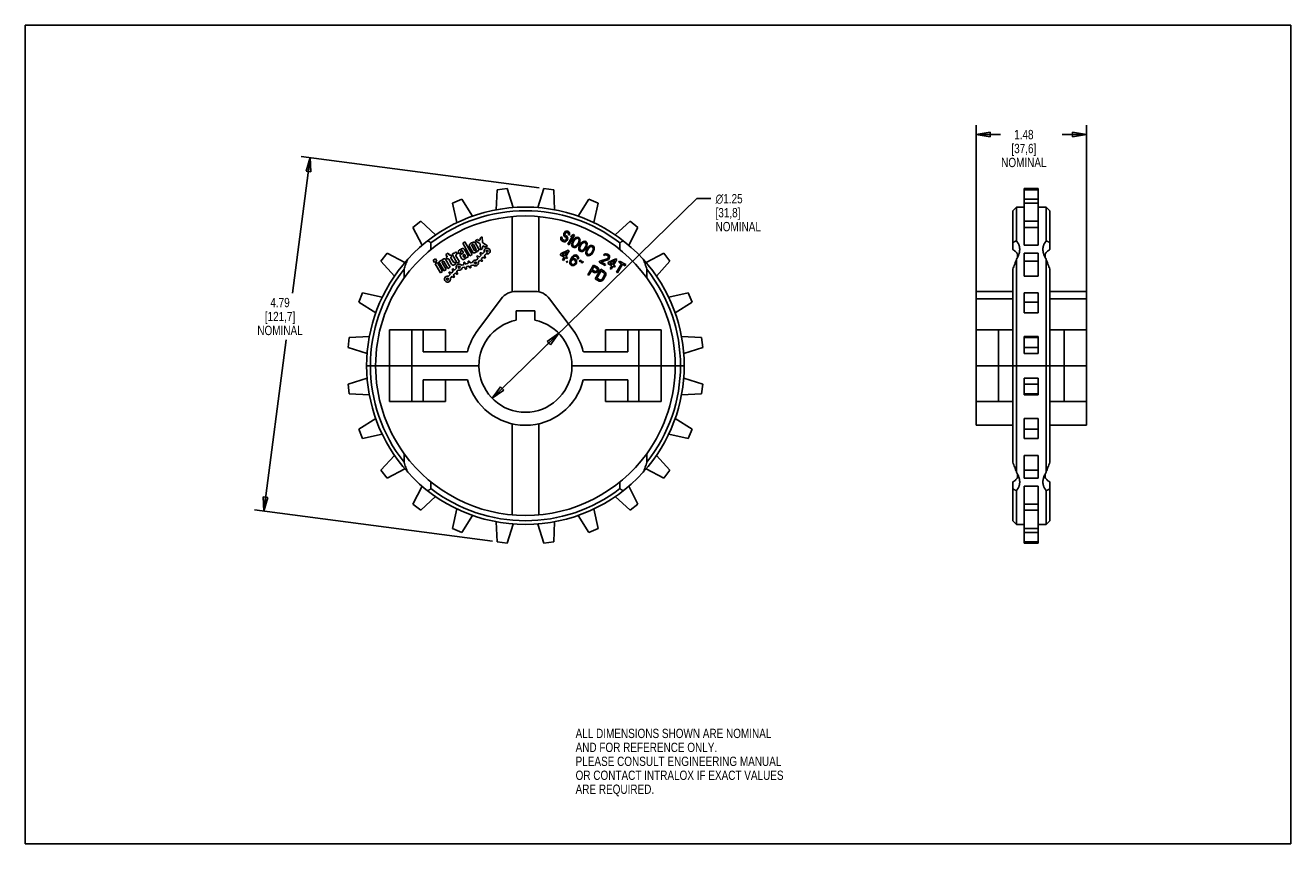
# Model space of a CAD drawing. Header units: inches. Extents: x 0 to 17, y 0 to 11.
import ezdxf

# ---------------------------------------------------------------- set-up
doc = ezdxf.new("R2010")
doc.units = ezdxf.units.IN
doc.header["$LTSCALE"] = 0.935
doc.header["$MEASUREMENT"] = 0
doc.layers.get('0').update_dxf_attribs({"linetype": 'CONTINUOUS'})
doc.layers.add('ALL_FEATURES', color=7, linetype='CONTINUOUS')
doc.styles.get("Standard").update_dxf_attribs({"font": 'txt', "width": 0.8})
doc.styles.add('TEXTSTYLE_1', font='gdt', dxfattribs={"width": 0.8})
doc.dimstyles.new('DIMSTYLE_1', dxfattribs={"dimtxt": 0.125, "dimasz": 0.1875, "dimexe": 0.18, "dimexo": 0.0625, "dimgap": 0.09, "dimtad": 0, "dimtih": 1, "dimtoh": 1, "dimzin": 4, "dimdsep": 46, "dimtxsty": 'STANDARD', "dimblk": 'CLOSED', "dimblk1": 'CLOSED', "dimblk2": 'CLOSED', "dimcen": 0.09, "dimadec": 0, "dimazin": 0, "dimtp": 0.01, "dimtm": 0.01, "dimtfac": 1, "dimtofl": 0, "dimtmove": 0, "dimatfit": 3, "dimldrblk": 'CLOSED', "dimfxl": 1, "dimtolj": 1, "dimtzin": 4, "dimarcsym": 0})
doc.dimstyles.new('DIMSTYLE_2', dxfattribs={"dimtxt": 0.125, "dimasz": 0.1875, "dimexe": 0.18, "dimexo": 0.0625, "dimgap": 0.09, "dimtad": 0, "dimtih": 1, "dimtoh": 1, "dimzin": 4, "dimdsep": 46, "dimtxsty": 'STANDARD', "dimblk": 'CLOSED', "dimblk1": 'CLOSED', "dimblk2": 'CLOSED', "dimcen": 0.09, "dimadec": 0, "dimazin": 0, "dimtp": 0.01, "dimtm": 0.01, "dimtfac": 1, "dimtofl": 0, "dimtmove": 0, "dimatfit": 3, "dimldrblk": 'CLOSED', "dimfxl": 1, "dimtolj": 1, "dimtzin": 4, "dimarcsym": 0})

# ---------------------------------------------------------------- blocks, each defined once
blk = doc.blocks.new('_CLOSED')
at = {"color": 0, "linetype": 'BYBLOCK'}
for p, q in [((0, 0), (-1, 0.167)), ((-1, 0.167), (-1, -0.167)), ((-1, -0.167), (0, 0)), ((-1, 0), (0, 0))]:
    blk.add_line(p, q, dxfattribs=at)
blk = doc.blocks.new('*D0')
at = {"color": 3, "linetype": 'CONTINUOUS'}
for p, q in [((3.828, 9.221), (3.588, 7.399)), ((6.903, 8.816), (3.704, 9.237)), ((3.203, 4.471), (3.506, 6.774)), ((6.278, 4.066), (3.079, 4.487))]:
    blk.add_line(p, q, dxfattribs=at)
at = {"color": 3, "linetype": 'CONTINUOUS', "xscale": 0.1875, "yscale": 0.1875, "zscale": 0.1875}
for p, rotation in [((3.828, 9.221), 82.5), ((3.203, 4.471), 262.5)]:
    blk.add_blockref('_CLOSED', p, dxfattribs=dict(at, rotation=rotation))
at = {"color": 3, "linetype": 'CONTINUOUS', "insert": (3.422, 7.336), "char_height": 0.125, "width": 0.7, "attachment_point": 2, "line_spacing_factor": 0.9}
blk.add_mtext('4.79\\P[121,7]\\PNOMINAL', dxfattribs=at)
blk = doc.blocks.new('*D1')
at = {"color": 3, "linetype": 'CONTINUOUS'}
for p, q in [((12.775, 7.387), (12.775, 9.656)), ((12.775, 9.531), (13.103, 9.531)), ((14.255, 9.531), (13.928, 9.531)), ((14.255, 7.387), (14.255, 9.656))]:
    blk.add_line(p, q, dxfattribs=at)
at = {"color": 3, "linetype": 'CONTINUOUS', "xscale": 0.1875, "yscale": 0.1875, "zscale": 0.1875, "rotation": 180}
blk.add_blockref('_CLOSED', (12.775, 9.531), dxfattribs=at)
at = {"color": 3, "linetype": 'CONTINUOUS', "xscale": 0.1875, "yscale": 0.1875, "zscale": 0.1875}
blk.add_blockref('_CLOSED', (14.255, 9.531), dxfattribs=at)
at = {"color": 3, "linetype": 'CONTINUOUS', "insert": (13.415, 9.594), "char_height": 0.125, "width": 0.7, "attachment_point": 2, "line_spacing_factor": 0.9}
blk.add_mtext('1.48\\P[37,6]\\PNOMINAL', dxfattribs=at)
blk = doc.blocks.new('*D2')
at = {"color": 3, "linetype": 'CONTINUOUS'}
for p, q in [((6.719, 6.424), (9.023, 8.67)), ((9.023, 8.67), (9.21, 8.67)), ((7.167, 6.86), (6.719, 6.424)), ((6.272, 5.988), (6.719, 6.424))]:
    blk.add_line(p, q, dxfattribs=at)
at = {"color": 3, "linetype": 'CONTINUOUS', "xscale": 0.1875, "yscale": 0.1875, "zscale": 0.1875}
for p, rotation in [((7.167, 6.86), 44.2687362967), ((6.272, 5.988), 224.2687362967)]:
    blk.add_blockref('_CLOSED', p, dxfattribs=dict(at, rotation=rotation))
at = {"color": 3, "linetype": 'CONTINUOUS', "insert": (9.273, 8.732), "char_height": 0.125, "width": 0.7, "attachment_point": 1, "line_spacing_factor": 0.9, "style": 'TEXTSTYLE_1'}
blk.add_mtext('{\\Fgdt;n}\\Ftxt;1.25\\P[31,8]\\PNOMINAL', dxfattribs=at)

msp = doc.modelspace()

# ---------------------------------------------------------------- linework, layer by layer
at = {"color": 7, "linetype": 'CONTINUOUS'}
for p, q in [((0, 0), (0, 11)), ((0, 11), (17, 11)), ((17, 0), (17, 11)), ((6.34, 8.79), (6.328, 8.521)), ((6.473, 8.808), (6.34, 8.79)), ((6.554, 8.551), (6.473, 8.808)), ((6.965, 8.808), (6.884, 8.551)), ((7.099, 8.79), (6.965, 8.808)), ((7.11, 8.521), (7.099, 8.79)), ((13.421, 8.045), (13.421, 8.808)), ((13.609, 8.808), (13.421, 8.808)), ((13.609, 8.79), (13.421, 8.79)), ((13.609, 8.045), (13.609, 8.808)), ((5.865, 8.663), (5.74, 8.611)), ((5.74, 8.611), (5.798, 8.349)), ((6.009, 8.436), (5.865, 8.663)), ((7.573, 8.663), (7.429, 8.436)), ((7.698, 8.611), (7.573, 8.663)), ((7.64, 8.349), (7.698, 8.611)), ((13.265, 8.507), (13.315, 8.557)), ((13.41, 8.557), (13.315, 8.557)), ((13.609, 8.663), (13.421, 8.663)), ((13.609, 8.611), (13.421, 8.611)), ((13.715, 8.557), (13.621, 8.557)), ((13.765, 8.507), (13.715, 8.557)), ((5.315, 8.366), (5.207, 8.283)), ((5.513, 8.184), (5.315, 8.366)), ((8.124, 8.366), (7.925, 8.184)), ((8.231, 8.283), (8.124, 8.366)), ((13.609, 8.366), (13.421, 8.366)), ((5.207, 8.283), (5.332, 8.045)), ((8.107, 8.045), (8.231, 8.283)), ((13.609, 8.283), (13.421, 8.283)), ((5.907, 8.088), (5.876, 8.071)), ((5.876, 8.071), (5.974, 7.902)), ((6.004, 7.919), (5.907, 8.088)), ((5.966, 8.025), (6.007, 7.954)), ((6.036, 7.975), (5.998, 8.04)), ((6.002, 8.054), (6.007, 8.057)), ((6.02, 8.053), (6.058, 7.988)), ((6.074, 8.121), (6.044, 8.104)), ((6.044, 8.104), (6.107, 8.065)), ((6.09, 8.002), (6.049, 8.073)), ((6.094, 8.109), (6.074, 8.121)), ((6.139, 8.159), (6.109, 8.141)), ((6.109, 8.141), (6.109, 8.118)), ((6.111, 8.057), (6.114, 7.983)), ((6.114, 7.983), (6.144, 8)), ((6.141, 8.085), (6.139, 8.159)), ((6.144, 8), (6.143, 8.024)), ((6.209, 8.038), (6.146, 8.077)), ((6.158, 8.033), (6.179, 8.02)), ((6.179, 8.02), (6.209, 8.038)), ((13.609, 8.045), (13.421, 8.045)), ((4.86, 7.936), (4.778, 7.829)), ((4.778, 7.829), (4.96, 7.63)), ((5.099, 7.812), (4.86, 7.936)), ((5.51, 7.859), (5.479, 7.842)), ((5.479, 7.842), (5.497, 7.811)), ((5.497, 7.811), (5.527, 7.829)), ((5.527, 7.829), (5.51, 7.859)), ((5.585, 7.839), (5.555, 7.822)), ((5.555, 7.822), (5.625, 7.7)), ((5.615, 7.857), (5.601, 7.848)), ((5.605, 7.825), (5.61, 7.828)), ((5.623, 7.824), (5.677, 7.731)), ((5.682, 7.938), (5.651, 7.921)), ((5.651, 7.921), (5.665, 7.897)), ((5.708, 7.748), (5.651, 7.847)), ((5.662, 7.883), (5.655, 7.88)), ((5.655, 7.88), (5.668, 7.857)), ((5.668, 7.857), (5.675, 7.861)), ((5.695, 7.914), (5.682, 7.938)), ((5.688, 7.857), (5.727, 7.79)), ((5.716, 7.915), (5.709, 7.911)), ((5.729, 7.892), (5.716, 7.915)), ((5.752, 7.816), (5.719, 7.874)), ((5.722, 7.888), (5.729, 7.892)), ((5.757, 7.938), (5.733, 7.925)), ((5.733, 7.925), (5.803, 7.803)), ((5.786, 7.955), (5.773, 7.948)), ((5.804, 7.925), (5.786, 7.955)), ((5.833, 7.821), (5.786, 7.903)), ((5.789, 7.917), (5.804, 7.925)), ((5.803, 7.803), (5.833, 7.821)), ((5.818, 7.94), (5.825, 7.928)), ((5.825, 7.928), (5.855, 7.946)), ((5.845, 7.894), (5.86, 7.866)), ((5.855, 7.946), (5.85, 7.955)), ((5.879, 7.937), (5.852, 7.921)), ((5.854, 7.968), (5.859, 7.971)), ((5.872, 7.968), (5.882, 7.95)), ((5.888, 7.889), (5.881, 7.901)), ((5.885, 7.914), (5.89, 7.917)), ((5.896, 7.857), (5.917, 7.869)), ((5.956, 7.892), (5.901, 7.988)), ((5.906, 7.888), (5.901, 7.885)), ((5.903, 7.914), (5.91, 7.902)), ((5.933, 7.878), (5.956, 7.892)), ((5.97, 7.814), (5.967, 7.824)), ((5.974, 7.902), (6.004, 7.919)), ((6.055, 7.974), (6.049, 7.971)), ((6.078, 7.862), (6.063, 7.847)), ((6.071, 7.883), (6.078, 7.876)), ((6.092, 7.89), (6.085, 7.897)), ((6.088, 7.823), (6.103, 7.838)), ((6.12, 7.905), (6.106, 7.891)), ((6.113, 7.926), (6.12, 7.919)), ((6.117, 7.838), (6.124, 7.831)), ((6.134, 7.934), (6.127, 7.941)), ((6.131, 7.866), (6.145, 7.881)), ((6.138, 7.845), (6.131, 7.852)), ((6.162, 7.948), (6.148, 7.934)), ((6.159, 7.881), (6.166, 7.874)), ((6.173, 7.909), (6.187, 7.924)), ((6.18, 7.888), (6.173, 7.895)), ((8.578, 7.936), (8.34, 7.812)), ((8.479, 7.63), (8.661, 7.829)), ((8.661, 7.829), (8.578, 7.936)), ((13.315, 7.856), (13.315, 4.993)), ((13.421, 7.63), (13.421, 7.936)), ((13.609, 7.936), (13.421, 7.936)), ((13.609, 7.829), (13.421, 7.829)), ((13.609, 7.63), (13.609, 7.936)), ((13.715, 4.993), (13.715, 7.856)), ((5.537, 7.812), (5.507, 7.794)), ((5.507, 7.794), (5.577, 7.673)), ((5.607, 7.69), (5.537, 7.812)), ((5.577, 7.673), (5.607, 7.69)), ((5.655, 7.718), (5.601, 7.811)), ((5.625, 7.7), (5.655, 7.718)), ((5.677, 7.731), (5.708, 7.748)), ((5.695, 7.667), (5.703, 7.66)), ((5.717, 7.674), (5.709, 7.681)), ((5.745, 7.689), (5.731, 7.674)), ((5.738, 7.71), (5.745, 7.703)), ((5.759, 7.717), (5.752, 7.724)), ((5.756, 7.649), (5.77, 7.664)), ((5.763, 7.78), (5.786, 7.793)), ((5.773, 7.816), (5.766, 7.812)), ((5.786, 7.793), (5.773, 7.816)), ((5.787, 7.732), (5.773, 7.717)), ((5.784, 7.664), (5.791, 7.657)), ((5.798, 7.693), (5.812, 7.707)), ((5.805, 7.671), (5.798, 7.678)), ((5.885, 7.782), (5.865, 7.777)), ((5.874, 7.743), (5.894, 7.748)), ((5.89, 7.804), (5.892, 7.794)), ((5.906, 7.741), (5.908, 7.731)), ((5.911, 7.799), (5.909, 7.809)), ((5.943, 7.797), (5.924, 7.792)), ((5.928, 7.736), (5.925, 7.746)), ((5.932, 7.758), (5.952, 7.763)), ((5.948, 7.819), (5.951, 7.809)), ((5.964, 7.756), (5.967, 7.746)), ((6.002, 7.812), (5.982, 7.807)), ((5.986, 7.751), (5.984, 7.761)), ((5.991, 7.773), (6.011, 7.778)), ((13.265, 5.126), (13.265, 7.722)), ((13.765, 7.722), (13.765, 5.126)), ((5.703, 7.645), (5.688, 7.631)), ((5.713, 7.606), (5.728, 7.621)), ((5.742, 7.621), (5.749, 7.614)), ((5.763, 7.628), (5.756, 7.635)), ((13.609, 7.63), (13.421, 7.63)), ((4.532, 7.403), (4.48, 7.278)), ((4.795, 7.345), (4.532, 7.403)), ((8.906, 7.403), (8.644, 7.345)), ((8.958, 7.278), (8.906, 7.403)), ((13.421, 7.134), (13.421, 7.403)), ((13.609, 7.403), (13.421, 7.403)), ((13.609, 7.134), (13.609, 7.403)), ((4.48, 7.278), (4.707, 7.134)), ((6.594, 7.161), (6.594, 7.036)), ((6.844, 7.161), (6.594, 7.161)), ((6.844, 7.036), (6.844, 7.161)), ((8.731, 7.134), (8.958, 7.278)), ((13.609, 7.278), (13.421, 7.278)), ((13.609, 7.134), (13.421, 7.134)), ((4.894, 6.907), (4.894, 5.942)), ((5.194, 6.907), (5.194, 5.942)), ((8.244, 5.942), (8.244, 6.907)), ((8.544, 5.942), (8.544, 6.907)), ((9.085, 6.804), (8.816, 6.815)), ((9.103, 6.67), (9.085, 6.804)), ((12.775, 5.942), (12.775, 6.907)), ((13.075, 5.942), (13.075, 6.907)), ((13.421, 6.589), (13.421, 6.815)), ((13.609, 6.815), (13.421, 6.815)), ((13.609, 6.804), (13.421, 6.804)), ((13.609, 6.589), (13.609, 6.815)), ((13.955, 6.907), (13.955, 5.942)), ((14.255, 6.907), (14.255, 5.942)), ((8.846, 6.589), (9.103, 6.67)), ((13.609, 6.67), (13.421, 6.67)), ((13.609, 6.589), (13.421, 6.589)), ((4.586, 6.424), (6.094, 6.424)), ((7.344, 6.424), (8.852, 6.424)), ((12.775, 6.424), (14.255, 6.424)), ((4.592, 6.259), (4.336, 6.178)), ((4.336, 6.178), (4.353, 6.045)), ((9.103, 6.178), (8.846, 6.259)), ((9.085, 6.045), (9.103, 6.178)), ((13.609, 6.259), (13.421, 6.259)), ((13.421, 6.033), (13.421, 6.259)), ((13.609, 6.178), (13.421, 6.178)), ((13.609, 6.033), (13.609, 6.259)), ((4.353, 6.045), (4.622, 6.033)), ((8.816, 6.033), (9.085, 6.045)), ((13.609, 6.045), (13.421, 6.045)), ((13.609, 6.033), (13.421, 6.033)), ((4.707, 5.714), (4.48, 5.57)), ((8.958, 5.57), (8.731, 5.714)), ((13.609, 5.714), (13.421, 5.714)), ((13.421, 5.445), (13.421, 5.714)), ((13.609, 5.445), (13.609, 5.714)), ((4.48, 5.57), (4.532, 5.445)), ((4.532, 5.445), (4.795, 5.503)), ((8.644, 5.503), (8.906, 5.445)), ((8.906, 5.445), (8.958, 5.57)), ((13.609, 5.57), (13.421, 5.57)), ((13.609, 5.445), (13.421, 5.445)), ((4.96, 5.218), (4.778, 5.02)), ((8.661, 5.02), (8.479, 5.218)), ((13.609, 5.218), (13.421, 5.218)), ((13.421, 4.912), (13.421, 5.218)), ((13.609, 4.912), (13.609, 5.218)), ((4.778, 5.02), (4.86, 4.912)), ((4.86, 4.912), (5.099, 5.037)), ((8.34, 5.037), (8.578, 4.912)), ((8.578, 4.912), (8.661, 5.02)), ((13.609, 5.02), (13.421, 5.02)), ((5.332, 4.804), (5.207, 4.565)), ((8.231, 4.565), (8.107, 4.804)), ((13.609, 4.912), (13.421, 4.912)), ((13.609, 4.804), (13.421, 4.804)), ((13.421, 4.04), (13.421, 4.804)), ((13.609, 4.04), (13.609, 4.804)), ((5.315, 4.483), (5.513, 4.665)), ((7.925, 4.665), (8.124, 4.483)), ((5.207, 4.565), (5.315, 4.483)), ((5.798, 4.5), (5.74, 4.237)), ((7.698, 4.237), (7.64, 4.5)), ((8.124, 4.483), (8.231, 4.565)), ((13.609, 4.565), (13.421, 4.565)), ((13.609, 4.483), (13.421, 4.483)), ((5.865, 4.185), (6.009, 4.412)), ((6.328, 4.327), (6.34, 4.058)), ((6.473, 4.04), (6.554, 4.297)), ((6.884, 4.297), (6.965, 4.04)), ((7.099, 4.058), (7.11, 4.327)), ((7.429, 4.412), (7.573, 4.185)), ((13.265, 4.341), (13.315, 4.291)), ((13.41, 4.291), (13.315, 4.291)), ((13.715, 4.291), (13.621, 4.291)), ((13.765, 4.341), (13.715, 4.291)), ((5.74, 4.237), (5.865, 4.185)), ((7.573, 4.185), (7.698, 4.237)), ((13.609, 4.237), (13.421, 4.237)), ((13.609, 4.185), (13.421, 4.185)), ((6.34, 4.058), (6.473, 4.04)), ((6.965, 4.04), (7.099, 4.058)), ((13.609, 4.058), (13.421, 4.058)), ((13.609, 4.04), (13.421, 4.04)), ((0, 0), (17, 0))]:
    msp.add_line(p, q, dxfattribs=at)
for centre in [(6.204, 7.966), (5.829, 7.749), (6.047, 7.805), (5.672, 7.589)]:
    msp.add_circle(centre, 0.0131, dxfattribs=at)
for centre, radius, start, end in [((5.9, 7.893), 0.11, 104.8169, 135.1831), ((5.879, 7.975), 0.026, 30, 104.8169), ((5.989, 8.038), 0.026, 135.1831, 210), ((6.048, 7.979), 0.11, 104.8169, 135.1831), ((6.007, 8.045), 0.01, 120, 210), ((6.012, 8.048), 0.01, 30, 120), ((6.027, 8.06), 0.026, 30, 104.8169), ((6.068, 7.989), 0.026, 315.1831, 30), ((6.099, 8.117), 0.01, 238.1786, 1.8214), ((6.101, 8.056), 0.01, 1.8214, 58.1786), ((6.151, 8.085), 0.01, 181.8214, 238.1786), ((6.153, 8.024), 0.01, 58.1786, 181.8214), ((6.204, 7.966), 0.04, 258.8529, 192.1189), ((6.719, 6.424), 2.133, 137.852, 222.148), ((5.588, 7.849), 0.01, 251.7591, 333.5918), ((5.606, 7.84), 0.01, 120, 153.5918), ((5.61, 7.816), 0.01, 120, 210), ((5.615, 7.819), 0.01, 30, 120), ((5.628, 7.834), 0.026, 30, 120), ((5.657, 7.892), 0.01, 300, 30), ((5.68, 7.852), 0.01, 30, 120), ((5.704, 7.919), 0.01, 210, 300), ((5.727, 7.879), 0.01, 120, 210), ((5.76, 7.948), 0.01, 251.7591, 333.5918), ((5.778, 7.939), 0.01, 120, 153.5918), ((5.794, 7.908), 0.01, 120, 210), ((5.841, 7.953), 0.026, 135.1831, 210), ((5.862, 7.904), 0.02, 120, 210), ((5.859, 7.96), 0.01, 120, 210), ((5.864, 7.963), 0.01, 30, 120), ((5.883, 7.879), 0.026, 210, 300), ((5.874, 7.945), 0.01, 300, 30), ((5.89, 7.906), 0.01, 120, 210), ((5.896, 7.894), 0.01, 210, 300), ((5.895, 7.909), 0.01, 30, 120), ((5.901, 7.897), 0.01, 300, 30), ((5.912, 7.878), 0.01, 300, 333.5918), ((5.929, 7.869), 0.01, 71.7591, 153.5918), ((5.958, 7.821), 0.01, 14.5141, 194.5141), ((6.029, 7.967), 0.026, 210, 284.8169), ((6.047, 7.805), 0.04, 78.8529, 161.1471), ((6.044, 7.98), 0.01, 210, 300), ((6.008, 8.049), 0.11, 284.8169, 315.1831), ((6.056, 7.855), 0.01, 258.8529, 315.4859), ((6.05, 7.983), 0.01, 300, 30), ((6.078, 7.89), 0.01, 45.4859, 225.4859), ((6.071, 7.869), 0.01, 315.4859, 45.4859), ((6.096, 7.816), 0.01, 135.4859, 192.1189), ((6.099, 7.898), 0.01, 225.4859, 315.4859), ((6.11, 7.83), 0.01, 45.4859, 135.4859), ((6.12, 7.933), 0.01, 45.4859, 225.4859), ((6.113, 7.912), 0.01, 315.4859, 45.4859), ((6.131, 7.838), 0.01, 225.4859, 45.4859), ((6.138, 7.859), 0.01, 135.4859, 225.4859), ((6.141, 7.941), 0.01, 225.4859, 315.4859), ((6.152, 7.874), 0.01, 45.4859, 135.4859), ((6.155, 7.955), 0.01, 315.4859, 12.1189), ((6.173, 7.881), 0.01, 225.4859, 45.4859), ((6.18, 7.902), 0.01, 135.4859, 225.4859), ((6.195, 7.917), 0.01, 78.8529, 135.4859), ((6.719, 6.424), 2.133, 317.852, 42.148), ((6.719, 6.424), 2.083, 141.4737, 218.5263), ((5.702, 7.674), 0.01, 45.4859, 225.4859), ((5.696, 7.652), 0.01, 315.4859, 45.4859), ((5.724, 7.681), 0.01, 225.4859, 315.4859), ((5.75, 7.803), 0.026, 210, 300), ((5.745, 7.717), 0.01, 45.4859, 225.4859), ((5.738, 7.696), 0.01, 315.4859, 45.4859), ((5.761, 7.821), 0.01, 210, 300), ((5.766, 7.724), 0.01, 225.4859, 315.4859), ((5.777, 7.657), 0.01, 45.4859, 135.4859), ((5.78, 7.739), 0.01, 315.4859, 12.1189), ((5.829, 7.749), 0.04, 47.8811, 192.1189), ((5.798, 7.664), 0.01, 225.4859, 45.4859), ((5.805, 7.686), 0.01, 135.4859, 225.4859), ((5.819, 7.7), 0.01, 78.8529, 135.4859), ((5.829, 7.749), 0.04, 258.8529, 341.1471), ((5.863, 7.786), 0.01, 227.8811, 284.5141), ((5.876, 7.733), 0.01, 104.5141, 161.1471), ((5.882, 7.791), 0.01, 284.5141, 14.5141), ((5.899, 7.806), 0.01, 14.5141, 194.5141), ((5.896, 7.738), 0.01, 14.5141, 104.5141), ((5.918, 7.733), 0.01, 194.5141, 14.5141), ((5.921, 7.801), 0.01, 194.5141, 284.5141), ((5.935, 7.748), 0.01, 104.5141, 194.5141), ((5.941, 7.806), 0.01, 284.5141, 14.5141), ((5.955, 7.753), 0.01, 14.5141, 104.5141), ((5.977, 7.749), 0.01, 194.5141, 14.5141), ((5.98, 7.816), 0.01, 194.5141, 284.5141), ((5.993, 7.763), 0.01, 104.5141, 194.5141), ((5.999, 7.822), 0.01, 284.5141, 341.1471), ((6.013, 7.768), 0.01, 47.8811, 104.5141), ((6.047, 7.805), 0.04, 227.8811, 12.1189), ((6.719, 6.424), 2.083, 321.4737, 38.5263), ((6.719, 6.424), 2.013, 144.0494, 215.9506), ((5.672, 7.589), 0.04, 78.8529, 12.1189), ((5.681, 7.638), 0.01, 258.8529, 315.4859), ((5.72, 7.599), 0.01, 135.4859, 192.1189), ((5.735, 7.614), 0.01, 45.4859, 135.4859), ((5.756, 7.621), 0.01, 225.4859, 45.4859), ((5.763, 7.642), 0.01, 135.4859, 225.4859), ((6.719, 6.424), 2.013, 324.0494, 35.9506), ((6.719, 6.424), 0.625, 101.537, 78.463)]:
    msp.add_arc(centre, radius, start, end, dxfattribs=at)
at = {"layer": 'ALL_FEATURES', "color": 7, "linetype": 'CONTINUOUS'}
for p, q in [((13.265, 7.986), (13.265, 8.507)), ((13.315, 8.557), (13.315, 8.101)), ((13.421, 8.557), (13.41, 8.557)), ((13.621, 8.557), (13.609, 8.557)), ((13.715, 8.101), (13.715, 8.557)), ((13.765, 7.986), (13.765, 8.507)), ((6.541, 8.43), (6.541, 7.419)), ((6.897, 7.419), (6.897, 8.43)), ((7.237, 8.206), (7.233, 8.194)), ((7.233, 8.194), (7.235, 8.178)), ((7.235, 8.178), (7.241, 8.167)), ((7.243, 8.217), (7.237, 8.206)), ((7.241, 8.167), (7.248, 8.159)), ((7.252, 8.227), (7.243, 8.217)), ((7.249, 8.192), (7.252, 8.201)), ((7.252, 8.183), (7.249, 8.192)), ((7.267, 8.233), (7.252, 8.227)), ((7.252, 8.201), (7.255, 8.207)), ((7.257, 8.176), (7.252, 8.183)), ((7.255, 8.207), (7.262, 8.214)), ((7.27, 8.168), (7.257, 8.176)), ((7.262, 8.214), (7.271, 8.216)), ((7.279, 8.234), (7.267, 8.233)), ((7.279, 8.159), (7.27, 8.168)), ((7.271, 8.216), (7.279, 8.215)), ((7.289, 8.231), (7.279, 8.234)), ((7.279, 8.215), (7.292, 8.207)), ((7.3, 8.225), (7.289, 8.231)), ((7.352, 8.165), (7.29, 8.058)), ((7.292, 8.207), (7.297, 8.201)), ((7.297, 8.201), (7.299, 8.193)), ((7.299, 8.193), (7.297, 8.186)), ((7.297, 8.186), (7.31, 8.178)), ((7.309, 8.216), (7.3, 8.225)), ((7.303, 8.05), (7.378, 8.18)), ((7.313, 8.203), (7.309, 8.216)), ((7.31, 8.178), (7.313, 8.188)), ((7.313, 8.188), (7.313, 8.203)), ((7.341, 8.176), (7.328, 8.154)), ((7.328, 8.154), (7.352, 8.165)), ((7.365, 8.188), (7.341, 8.176)), ((7.378, 8.18), (7.365, 8.188)), ((5.449, 7.986), (5.449, 8.075)), ((7.196, 8.145), (7.194, 8.127)), ((7.194, 8.127), (7.201, 8.113)), ((7.2, 8.157), (7.196, 8.145)), ((7.213, 8.15), (7.2, 8.157)), ((7.201, 8.113), (7.21, 8.104)), ((7.21, 8.104), (7.227, 8.094)), ((7.211, 8.14), (7.213, 8.15)), ((7.212, 8.128), (7.211, 8.14)), ((7.219, 8.12), (7.212, 8.128)), ((7.237, 8.11), (7.219, 8.12)), ((7.227, 8.094), (7.239, 8.09)), ((7.247, 8.108), (7.237, 8.11)), ((7.239, 8.09), (7.251, 8.091)), ((7.257, 8.11), (7.247, 8.108)), ((7.248, 8.159), (7.261, 8.152)), ((7.251, 8.091), (7.266, 8.097)), ((7.266, 8.116), (7.257, 8.11)), ((7.261, 8.152), (7.268, 8.144)), ((7.27, 8.124), (7.266, 8.116)), ((7.266, 8.097), (7.277, 8.106)), ((7.268, 8.144), (7.271, 8.135)), ((7.271, 8.135), (7.27, 8.124)), ((7.277, 8.106), (7.285, 8.119)), ((7.285, 8.149), (7.279, 8.159)), ((7.287, 8.133), (7.285, 8.149)), ((7.285, 8.119), (7.287, 8.133)), ((7.29, 8.058), (7.303, 8.05)), ((7.342, 8.068), (7.34, 8.054)), ((7.34, 8.054), (7.342, 8.042)), ((7.345, 8.078), (7.342, 8.068)), ((7.342, 8.042), (7.348, 8.028)), ((7.35, 8.093), (7.345, 8.078)), ((7.348, 8.028), (7.359, 8.018)), ((7.365, 8.118), (7.35, 8.093)), ((7.355, 8.071), (7.363, 8.089)), ((7.355, 8.05), (7.355, 8.071)), ((7.358, 8.04), (7.355, 8.05)), ((7.367, 8.031), (7.358, 8.04)), ((7.359, 8.018), (7.374, 8.013)), ((7.363, 8.089), (7.374, 8.108)), ((7.375, 8.13), (7.365, 8.118)), ((7.38, 8.028), (7.367, 8.031)), ((7.374, 8.108), (7.386, 8.124)), ((7.374, 8.013), (7.389, 8.015)), ((7.382, 8.137), (7.375, 8.13)), ((7.389, 8.03), (7.38, 8.028)), ((7.393, 8.146), (7.382, 8.137)), ((7.386, 8.124), (7.404, 8.135)), ((7.407, 8.041), (7.389, 8.03)), ((7.389, 8.015), (7.401, 8.019)), ((7.404, 8.15), (7.393, 8.146)), ((7.401, 8.019), (7.411, 8.028)), ((7.42, 8.152), (7.404, 8.15)), ((7.404, 8.135), (7.414, 8.137)), ((7.419, 8.057), (7.407, 8.041)), ((7.411, 8.028), (7.418, 8.035)), ((7.414, 8.137), (7.426, 8.134)), ((7.418, 8.035), (7.428, 8.048)), ((7.43, 8.076), (7.419, 8.057)), ((7.434, 8.148), (7.42, 8.152)), ((7.426, 8.134), (7.435, 8.125)), ((7.428, 8.048), (7.443, 8.073)), ((7.438, 8.094), (7.43, 8.076)), ((7.446, 8.137), (7.434, 8.148)), ((7.435, 8.125), (7.439, 8.115)), ((7.437, 8.013), (7.435, 7.999)), ((7.435, 7.999), (7.437, 7.987)), ((7.44, 8.023), (7.437, 8.013)), ((7.439, 8.115), (7.438, 8.094)), ((7.446, 8.038), (7.44, 8.023)), ((7.443, 8.073), (7.449, 8.088)), ((7.452, 8.123), (7.446, 8.137)), ((7.46, 8.063), (7.446, 8.038)), ((7.449, 8.088), (7.451, 8.097)), ((7.45, 7.995), (7.451, 8.016)), ((7.453, 7.985), (7.45, 7.995)), ((7.451, 8.097), (7.453, 8.111)), ((7.451, 8.016), (7.458, 8.034)), ((7.453, 8.111), (7.452, 8.123)), ((7.458, 8.034), (7.469, 8.053)), ((7.47, 8.075), (7.46, 8.063)), ((7.469, 8.053), (7.481, 8.069)), ((7.477, 8.082), (7.47, 8.075)), ((7.488, 8.091), (7.477, 8.082)), ((7.481, 8.069), (7.499, 8.08)), ((7.499, 8.095), (7.488, 8.091)), ((7.515, 8.097), (7.499, 8.095)), ((7.499, 8.08), (7.509, 8.082)), ((7.514, 8.002), (7.503, 7.986)), ((7.509, 8.082), (7.521, 8.079)), ((7.526, 8.021), (7.514, 8.002)), ((7.514, 7.98), (7.524, 7.993)), ((7.529, 8.093), (7.515, 8.097)), ((7.521, 8.079), (7.531, 8.07)), ((7.524, 7.993), (7.538, 8.018)), ((7.533, 8.039), (7.526, 8.021)), ((7.541, 8.082), (7.529, 8.093)), ((7.531, 8.07), (7.534, 8.06)), ((7.534, 8.06), (7.533, 8.039)), ((7.538, 8.018), (7.544, 8.033)), ((7.547, 8.068), (7.541, 8.082)), ((7.555, 8.008), (7.541, 7.983)), ((7.544, 8.033), (7.546, 8.042)), ((7.546, 8.042), (7.549, 8.056)), ((7.549, 8.056), (7.547, 8.068)), ((7.553, 7.979), (7.565, 7.998)), ((7.566, 8.02), (7.555, 8.008)), ((7.565, 7.998), (7.576, 8.014)), ((7.572, 8.027), (7.566, 8.02)), ((7.583, 8.036), (7.572, 8.027)), ((7.576, 8.014), (7.595, 8.025)), ((7.594, 8.04), (7.583, 8.036)), ((7.61, 8.042), (7.594, 8.04)), ((7.595, 8.025), (7.604, 8.027)), ((7.604, 8.027), (7.617, 8.024)), ((7.625, 8.038), (7.61, 8.042)), ((7.617, 8.024), (7.626, 8.015)), ((7.636, 8.027), (7.625, 8.038)), ((7.626, 8.015), (7.629, 8.005)), ((7.629, 8.005), (7.628, 7.984)), ((7.642, 8.013), (7.636, 8.027)), ((7.644, 8.001), (7.642, 8.013)), ((7.642, 7.987), (7.644, 8.001)), ((7.989, 7.986), (7.989, 8.075)), ((7.197, 7.931), (7.187, 7.915)), ((7.187, 7.915), (7.239, 7.885)), ((7.292, 7.976), (7.197, 7.931)), ((7.212, 7.922), (7.279, 7.954)), ((7.249, 7.901), (7.212, 7.922)), ((7.239, 7.885), (7.217, 7.846)), ((7.217, 7.846), (7.23, 7.838)), ((7.23, 7.838), (7.252, 7.877)), ((7.279, 7.954), (7.249, 7.901)), ((7.252, 7.877), (7.274, 7.865)), ((7.262, 7.894), (7.305, 7.968)), ((7.283, 7.881), (7.262, 7.894)), ((7.277, 7.83), (7.269, 7.816)), ((7.274, 7.865), (7.283, 7.881)), ((7.287, 7.823), (7.277, 7.83)), ((7.279, 7.81), (7.287, 7.823)), ((7.305, 7.968), (7.292, 7.976)), ((7.32, 7.834), (7.316, 7.818)), ((7.329, 7.855), (7.32, 7.834)), ((7.34, 7.874), (7.329, 7.855)), ((7.329, 7.821), (7.332, 7.831)), ((7.329, 7.81), (7.329, 7.821)), ((7.332, 7.831), (7.337, 7.839)), ((7.337, 7.839), (7.344, 7.846)), ((7.353, 7.892), (7.34, 7.874)), ((7.344, 7.846), (7.351, 7.849)), ((7.347, 7.862), (7.351, 7.868)), ((7.367, 7.866), (7.347, 7.862)), ((7.351, 7.868), (7.362, 7.883)), ((7.351, 7.849), (7.361, 7.851)), ((7.365, 7.904), (7.353, 7.892)), ((7.361, 7.851), (7.369, 7.85)), ((7.362, 7.883), (7.369, 7.89)), ((7.378, 7.911), (7.365, 7.904)), ((7.379, 7.863), (7.367, 7.866)), ((7.369, 7.89), (7.378, 7.896)), ((7.369, 7.85), (7.384, 7.841)), ((7.394, 7.913), (7.378, 7.911)), ((7.378, 7.896), (7.388, 7.898)), ((7.39, 7.856), (7.379, 7.863)), ((7.384, 7.841), (7.389, 7.835)), ((7.388, 7.898), (7.396, 7.897)), ((7.389, 7.835), (7.392, 7.825)), ((7.399, 7.847), (7.39, 7.856)), ((7.392, 7.825), (7.394, 7.817)), ((7.406, 7.909), (7.394, 7.913)), ((7.396, 7.897), (7.409, 7.889)), ((7.405, 7.833), (7.399, 7.847)), ((7.403, 7.804), (7.407, 7.821)), ((7.407, 7.821), (7.405, 7.833)), ((7.415, 7.904), (7.406, 7.909)), ((7.409, 7.889), (7.414, 7.883)), ((7.414, 7.883), (7.417, 7.874)), ((7.424, 7.895), (7.415, 7.904)), ((7.417, 7.874), (7.417, 7.863)), ((7.417, 7.863), (7.428, 7.857)), ((7.43, 7.881), (7.424, 7.895)), ((7.428, 7.857), (7.43, 7.866)), ((7.43, 7.866), (7.43, 7.881)), ((7.437, 7.987), (7.443, 7.973)), ((7.46, 7.842), (7.44, 7.828)), ((7.44, 7.828), (7.451, 7.821)), ((7.443, 7.973), (7.454, 7.963)), ((7.451, 7.821), (7.471, 7.836)), ((7.462, 7.976), (7.453, 7.985)), ((7.454, 7.963), (7.469, 7.958)), ((7.471, 7.836), (7.46, 7.842)), ((7.475, 7.973), (7.462, 7.976)), ((7.486, 7.827), (7.466, 7.813)), ((7.469, 7.958), (7.485, 7.96)), ((7.484, 7.975), (7.475, 7.973)), ((7.477, 7.806), (7.497, 7.821)), ((7.503, 7.986), (7.484, 7.975)), ((7.485, 7.96), (7.496, 7.964)), ((7.497, 7.821), (7.486, 7.827)), ((7.496, 7.964), (7.507, 7.973)), ((7.507, 7.973), (7.514, 7.98)), ((7.533, 7.958), (7.531, 7.944)), ((7.531, 7.944), (7.532, 7.932)), ((7.532, 7.932), (7.538, 7.918)), ((7.535, 7.968), (7.533, 7.958)), ((7.541, 7.983), (7.535, 7.968)), ((7.538, 7.918), (7.55, 7.908)), ((7.545, 7.94), (7.546, 7.961)), ((7.548, 7.93), (7.545, 7.94)), ((7.546, 7.961), (7.553, 7.979)), ((7.558, 7.921), (7.548, 7.93)), ((7.55, 7.908), (7.564, 7.903)), ((7.57, 7.918), (7.558, 7.921)), ((7.564, 7.903), (7.58, 7.905)), ((7.58, 7.92), (7.57, 7.918)), ((7.598, 7.931), (7.58, 7.92)), ((7.58, 7.905), (7.591, 7.909)), ((7.591, 7.909), (7.602, 7.918)), ((7.61, 7.947), (7.598, 7.931)), ((7.602, 7.918), (7.609, 7.925)), ((7.609, 7.925), (7.619, 7.938)), ((7.621, 7.966), (7.61, 7.947)), ((7.619, 7.938), (7.633, 7.963)), ((7.628, 7.984), (7.621, 7.966)), ((7.633, 7.963), (7.639, 7.978)), ((7.639, 7.978), (7.642, 7.987)), ((7.718, 7.829), (7.71, 7.815)), ((7.818, 7.863), (7.718, 7.829)), ((7.735, 7.819), (7.824, 7.848)), ((7.778, 7.923), (7.769, 7.913)), ((7.769, 7.913), (7.78, 7.907)), ((7.793, 7.929), (7.778, 7.923)), ((7.78, 7.907), (7.789, 7.913)), ((7.789, 7.913), (7.799, 7.915)), ((7.805, 7.93), (7.793, 7.929)), ((7.799, 7.915), (7.812, 7.911)), ((7.822, 7.924), (7.805, 7.93)), ((7.812, 7.911), (7.82, 7.906)), ((7.829, 7.872), (7.818, 7.863)), ((7.82, 7.906), (7.829, 7.897)), ((7.83, 7.919), (7.822, 7.924)), ((7.824, 7.848), (7.834, 7.854)), ((7.829, 7.897), (7.833, 7.888)), ((7.832, 7.877), (7.829, 7.872)), ((7.842, 7.909), (7.83, 7.919)), ((7.833, 7.888), (7.832, 7.877)), ((7.834, 7.854), (7.842, 7.864)), ((7.932, 7.86), (7.837, 7.815)), ((7.847, 7.898), (7.842, 7.909)), ((7.842, 7.864), (7.845, 7.87)), ((7.845, 7.87), (7.849, 7.882)), ((7.849, 7.882), (7.847, 7.898)), ((7.852, 7.807), (7.919, 7.838)), ((7.919, 7.838), (7.889, 7.785)), ((7.902, 7.778), (7.945, 7.853)), ((7.945, 7.853), (7.932, 7.86)), ((7.984, 7.83), (7.976, 7.816)), ((8.066, 7.783), (7.984, 7.83)), ((13.328, 7.876), (13.328, 7.929)), ((13.703, 7.876), (13.703, 7.929)), ((5.089, 7.606), (5.089, 7.722)), ((7.269, 7.816), (7.279, 7.81)), ((7.316, 7.818), (7.316, 7.803)), ((7.316, 7.803), (7.322, 7.789)), ((7.322, 7.789), (7.331, 7.78)), ((7.332, 7.801), (7.329, 7.81)), ((7.331, 7.78), (7.342, 7.773)), ((7.337, 7.795), (7.332, 7.801)), ((7.352, 7.786), (7.337, 7.795)), ((7.342, 7.773), (7.355, 7.77)), ((7.36, 7.785), (7.352, 7.786)), ((7.355, 7.77), (7.37, 7.772)), ((7.37, 7.787), (7.36, 7.785)), ((7.379, 7.792), (7.37, 7.787)), ((7.37, 7.772), (7.383, 7.779)), ((7.386, 7.8), (7.379, 7.792)), ((7.383, 7.779), (7.395, 7.791)), ((7.391, 7.808), (7.386, 7.8)), ((7.394, 7.817), (7.391, 7.808)), ((7.395, 7.791), (7.403, 7.804)), ((7.466, 7.813), (7.477, 7.806)), ((7.634, 7.778), (7.559, 7.648)), ((7.572, 7.641), (7.605, 7.699)), ((7.605, 7.699), (7.644, 7.676)), ((7.615, 7.715), (7.639, 7.757)), ((7.656, 7.692), (7.615, 7.715)), ((7.686, 7.748), (7.634, 7.778)), ((7.639, 7.757), (7.68, 7.733)), ((7.644, 7.676), (7.657, 7.673)), ((7.731, 7.722), (7.656, 7.592)), ((7.664, 7.691), (7.656, 7.692)), ((7.657, 7.673), (7.67, 7.676)), ((7.672, 7.694), (7.664, 7.691)), ((7.67, 7.676), (7.683, 7.683)), ((7.679, 7.701), (7.672, 7.694)), ((7.683, 7.709), (7.679, 7.701)), ((7.679, 7.601), (7.735, 7.698)), ((7.68, 7.733), (7.685, 7.727)), ((7.686, 7.719), (7.683, 7.709)), ((7.683, 7.683), (7.69, 7.691)), ((7.685, 7.727), (7.686, 7.719)), ((7.695, 7.739), (7.686, 7.748)), ((7.69, 7.691), (7.696, 7.702)), ((7.699, 7.726), (7.695, 7.739)), ((7.696, 7.702), (7.699, 7.711)), ((7.699, 7.711), (7.699, 7.726)), ((7.71, 7.815), (7.788, 7.77)), ((7.783, 7.692), (7.731, 7.722)), ((7.796, 7.784), (7.735, 7.819)), ((7.735, 7.698), (7.774, 7.675)), ((7.774, 7.675), (7.781, 7.668)), ((7.781, 7.668), (7.784, 7.658)), ((7.792, 7.683), (7.783, 7.692)), ((7.784, 7.658), (7.783, 7.648)), ((7.788, 7.77), (7.796, 7.784)), ((7.798, 7.672), (7.792, 7.683)), ((7.8, 7.656), (7.798, 7.672)), ((7.798, 7.643), (7.8, 7.656)), ((7.837, 7.815), (7.827, 7.799)), ((7.827, 7.799), (7.879, 7.769)), ((7.889, 7.785), (7.852, 7.807)), ((7.879, 7.769), (7.857, 7.73)), ((7.857, 7.73), (7.87, 7.723)), ((7.87, 7.723), (7.892, 7.761)), ((7.892, 7.761), (7.914, 7.749)), ((7.924, 7.765), (7.902, 7.778)), ((7.914, 7.749), (7.924, 7.765)), ((8.011, 7.796), (7.944, 7.68)), ((7.944, 7.68), (7.957, 7.673)), ((7.957, 7.673), (8.024, 7.789)), ((7.976, 7.816), (8.011, 7.796)), ((8.024, 7.789), (8.058, 7.769)), ((8.058, 7.769), (8.066, 7.783)), ((8.349, 7.606), (8.349, 7.722)), ((7.559, 7.648), (7.572, 7.641)), ((7.656, 7.592), (7.708, 7.562)), ((7.718, 7.579), (7.679, 7.601)), ((7.708, 7.562), (7.721, 7.559)), ((7.728, 7.576), (7.718, 7.579)), ((7.721, 7.559), (7.732, 7.559)), ((7.738, 7.578), (7.728, 7.576)), ((7.732, 7.559), (7.747, 7.565)), ((7.747, 7.584), (7.738, 7.578)), ((7.755, 7.594), (7.747, 7.584)), ((7.747, 7.565), (7.758, 7.574)), ((7.779, 7.635), (7.755, 7.594)), ((7.758, 7.574), (7.768, 7.586)), ((7.768, 7.586), (7.792, 7.628)), ((7.783, 7.648), (7.779, 7.635)), ((7.792, 7.628), (7.798, 7.643)), ((6.394, 7.324), (6.079, 6.904)), ((6.844, 7.424), (6.594, 7.424)), ((7.359, 6.904), (7.044, 7.324)), ((12.775, 5.624), (12.775, 7.424)), ((13.265, 7.424), (12.775, 7.424)), ((13.265, 7.324), (12.775, 7.324)), ((14.255, 7.424), (13.765, 7.424)), ((14.255, 7.324), (13.765, 7.324)), ((14.255, 5.624), (14.255, 7.424)), ((4.353, 6.804), (4.336, 6.67)), ((4.622, 6.815), (4.353, 6.804)), ((4.894, 6.907), (5.644, 6.907)), ((5.344, 6.612), (5.344, 6.907)), ((5.644, 6.612), (5.644, 6.907)), ((7.794, 6.907), (8.544, 6.907)), ((7.794, 6.907), (7.794, 6.612)), ((8.094, 6.907), (8.094, 6.612)), ((12.775, 6.907), (13.265, 6.907)), ((13.765, 6.907), (14.255, 6.907)), ((4.336, 6.67), (4.592, 6.589)), ((5.941, 6.612), (5.344, 6.612)), ((8.094, 6.612), (7.497, 6.612)), ((5.344, 5.942), (5.344, 6.237)), ((5.344, 6.237), (5.941, 6.237)), ((5.644, 5.942), (5.644, 6.237)), ((7.497, 6.237), (8.094, 6.237)), ((7.794, 6.237), (7.794, 5.942)), ((8.094, 6.237), (8.094, 5.942)), ((4.894, 5.942), (5.644, 5.942)), ((7.794, 5.942), (8.544, 5.942)), ((12.775, 5.942), (13.265, 5.942)), ((13.765, 5.942), (14.255, 5.942)), ((6.541, 4.419), (6.541, 5.644)), ((6.897, 4.419), (6.897, 5.644)), ((13.265, 5.624), (12.775, 5.624)), ((14.255, 5.624), (13.765, 5.624)), ((5.089, 5.242), (5.089, 5.126)), ((8.349, 5.242), (8.349, 5.126)), ((13.328, 4.919), (13.328, 4.972)), ((13.703, 4.919), (13.703, 4.972)), ((5.449, 4.862), (5.449, 4.773)), ((7.989, 4.862), (7.989, 4.773)), ((13.265, 4.341), (13.265, 4.862)), ((13.765, 4.862), (13.765, 4.341)), ((13.315, 4.747), (13.315, 4.291)), ((13.715, 4.291), (13.715, 4.747)), ((13.41, 4.291), (13.421, 4.291)), ((13.609, 4.291), (13.621, 4.291))]:
    msp.add_line(p, q, dxfattribs=at)
for centre, radius, start, end in [((6.719, 6.424), 2.133, 42.148, 137.852), ((6.719, 6.424), 2.083, 52.4328, 127.5672), ((6.719, 6.424), 2.013, 35.9506, 144.0494), ((6.594, 7.174), 0.25, 90, 143.1301), ((6.844, 7.174), 0.25, 36.8699, 90), ((6.719, 6.424), 0.8, 143.1301, 166.4452), ((6.719, 6.424), 0.8, 13.5548, 36.8699), ((6.719, 6.424), 0.8, 193.5548, 346.4452), ((6.719, 6.424), 2.013, 215.9506, 324.0494), ((6.719, 6.424), 2.133, 222.148, 317.852), ((6.719, 6.424), 2.083, 232.4328, 307.5672)]:
    msp.add_arc(centre, radius, start, end, dxfattribs=at)
for points, knots in [([(5.401, 8.101), (5.403, 8.101), (5.408, 8.1), (5.415, 8.098), (5.422, 8.095), (5.428, 8.092), (5.434, 8.088), (5.439, 8.084), (5.444, 8.08), (5.447, 8.077), (5.449, 8.075)], [0, 0, 0, 0, 0.133387, 0.263552, 0.390871, 0.515783, 0.638732, 0.760153, 0.880455, 1, 1, 1, 1]), ([(7.989, 8.075), (7.991, 8.077), (7.994, 8.08), (7.999, 8.084), (8.005, 8.088), (8.01, 8.092), (8.017, 8.095), (8.023, 8.098), (8.03, 8.1), (8.035, 8.101), (8.037, 8.101)], [0, 0, 0, 0, 0.119545, 0.239847, 0.361268, 0.484216, 0.609128, 0.736447, 0.866612, 1, 1, 1, 1]), ([(13.265, 8.075), (13.267, 8.077), (13.272, 8.08), (13.278, 8.084), (13.285, 8.088), (13.291, 8.092), (13.297, 8.095), (13.304, 8.098), (13.309, 8.1), (13.313, 8.101), (13.315, 8.101)], [0, 0, 0, 0, 0.142204, 0.280538, 0.414483, 0.543503, 0.667045, 0.784585, 0.895676, 1, 1, 1, 1]), ([(13.315, 8.101), (13.319, 8.097), (13.326, 8.089), (13.335, 8.076), (13.343, 8.063), (13.349, 8.049), (13.354, 8.034), (13.357, 8.019), (13.359, 8.004), (13.359, 7.994), (13.359, 7.989)], [0, 0, 0, 0, 0.132162, 0.260505, 0.385974, 0.509499, 0.631941, 0.754072, 0.876568, 1, 1, 1, 1]), ([(13.671, 7.989), (13.671, 7.994), (13.672, 8.004), (13.674, 8.019), (13.677, 8.034), (13.682, 8.049), (13.688, 8.063), (13.695, 8.076), (13.704, 8.089), (13.712, 8.097), (13.715, 8.101)], [0, 0, 0, 0, 0.123432, 0.245928, 0.36806, 0.490501, 0.614026, 0.739495, 0.867838, 1, 1, 1, 1]), ([(13.715, 8.101), (13.717, 8.101), (13.721, 8.1), (13.727, 8.098), (13.733, 8.095), (13.739, 8.092), (13.746, 8.088), (13.752, 8.084), (13.759, 8.08), (13.763, 8.077), (13.765, 8.075)], [0, 0, 0, 0, 0.104324, 0.215415, 0.332954, 0.456497, 0.585516, 0.719462, 0.857796, 1, 1, 1, 1]), ([(5.089, 7.722), (5.092, 7.733), (5.099, 7.756), (5.111, 7.789), (5.123, 7.823), (5.133, 7.845), (5.137, 7.856)], [0, 0, 0, 0, 0.247727, 0.496905, 0.747624, 1, 1, 1, 1]), ([(8.301, 7.856), (8.306, 7.845), (8.315, 7.823), (8.328, 7.789), (8.339, 7.756), (8.346, 7.733), (8.349, 7.722)], [0, 0, 0, 0, 0.252376, 0.503095, 0.752273, 1, 1, 1, 1]), ([(13.342, 7.905), (13.34, 7.909), (13.336, 7.917), (13.329, 7.928), (13.321, 7.939), (13.312, 7.95), (13.302, 7.96), (13.291, 7.969), (13.278, 7.978), (13.27, 7.984), (13.265, 7.986)], [0, 0, 0, 0, 0.116424, 0.234291, 0.354103, 0.476383, 0.601651, 0.730397, 0.863067, 1, 1, 1, 1]), ([(13.315, 7.856), (13.312, 7.845), (13.304, 7.822), (13.292, 7.789), (13.279, 7.755), (13.27, 7.733), (13.265, 7.722)], [0, 0, 0, 0, 0.245049, 0.493792, 0.745608, 1, 1, 1, 1]), ([(13.359, 7.989), (13.359, 7.983), (13.359, 7.972), (13.357, 7.955), (13.353, 7.939), (13.348, 7.922), (13.342, 7.905), (13.335, 7.888), (13.326, 7.872), (13.319, 7.861), (13.315, 7.856)], [0, 0, 0, 0, 0.116669, 0.235176, 0.355856, 0.478983, 0.604779, 0.733431, 0.865121, 1, 1, 1, 1]), ([(13.715, 7.856), (13.712, 7.861), (13.705, 7.872), (13.696, 7.888), (13.689, 7.905), (13.682, 7.922), (13.677, 7.939), (13.674, 7.955), (13.672, 7.972), (13.671, 7.983), (13.671, 7.989)], [0, 0, 0, 0, 0.134879, 0.266569, 0.395221, 0.521017, 0.644144, 0.764824, 0.883331, 1, 1, 1, 1]), ([(13.765, 7.986), (13.761, 7.984), (13.752, 7.978), (13.74, 7.969), (13.729, 7.96), (13.719, 7.95), (13.71, 7.939), (13.702, 7.928), (13.695, 7.917), (13.691, 7.909), (13.689, 7.905)], [0, 0, 0, 0, 0.136933, 0.269603, 0.398349, 0.523617, 0.645897, 0.765709, 0.883576, 1, 1, 1, 1]), ([(13.765, 7.722), (13.761, 7.733), (13.752, 7.755), (13.739, 7.789), (13.727, 7.822), (13.719, 7.845), (13.715, 7.856)], [0, 0, 0, 0, 0.254392, 0.506207, 0.754951, 1, 1, 1, 1]), ([(5.137, 4.993), (5.133, 5.003), (5.123, 5.025), (5.111, 5.059), (5.099, 5.093), (5.092, 5.115), (5.089, 5.126)], [0, 0, 0, 0, 0.252376, 0.503095, 0.752273, 1, 1, 1, 1]), ([(8.349, 5.126), (8.346, 5.115), (8.339, 5.093), (8.328, 5.059), (8.315, 5.025), (8.306, 5.003), (8.301, 4.993)], [0, 0, 0, 0, 0.247727, 0.496905, 0.747624, 1, 1, 1, 1]), ([(13.265, 5.126), (13.27, 5.115), (13.279, 5.093), (13.292, 5.059), (13.304, 5.026), (13.312, 5.004), (13.315, 4.993)], [0, 0, 0, 0, 0.254392, 0.506207, 0.754951, 1, 1, 1, 1]), ([(13.715, 4.993), (13.719, 5.004), (13.727, 5.026), (13.739, 5.059), (13.752, 5.093), (13.761, 5.115), (13.765, 5.126)], [0, 0, 0, 0, 0.245049, 0.493792, 0.745608, 1, 1, 1, 1]), ([(13.265, 4.862), (13.27, 4.865), (13.278, 4.87), (13.291, 4.879), (13.302, 4.888), (13.312, 4.898), (13.321, 4.909), (13.329, 4.92), (13.336, 4.931), (13.34, 4.939), (13.342, 4.943)], [0, 0, 0, 0, 0.136933, 0.269603, 0.398349, 0.523617, 0.645896, 0.765709, 0.883576, 1, 1, 1, 1]), ([(13.315, 4.993), (13.319, 4.987), (13.326, 4.977), (13.335, 4.96), (13.342, 4.943), (13.348, 4.926), (13.353, 4.91), (13.357, 4.893), (13.359, 4.876), (13.359, 4.865), (13.359, 4.859)], [0, 0, 0, 0, 0.13488, 0.266569, 0.395221, 0.521018, 0.644144, 0.764825, 0.883331, 1, 1, 1, 1]), ([(13.671, 4.859), (13.671, 4.865), (13.672, 4.876), (13.674, 4.893), (13.677, 4.91), (13.682, 4.926), (13.689, 4.943), (13.696, 4.96), (13.705, 4.977), (13.712, 4.987), (13.715, 4.993)], [0, 0, 0, 0, 0.116669, 0.235175, 0.355856, 0.478982, 0.604778, 0.733431, 0.86512, 1, 1, 1, 1]), ([(13.689, 4.943), (13.691, 4.939), (13.695, 4.931), (13.702, 4.92), (13.71, 4.909), (13.719, 4.898), (13.729, 4.888), (13.74, 4.879), (13.752, 4.87), (13.761, 4.865), (13.765, 4.862)], [0, 0, 0, 0, 0.116424, 0.234291, 0.354104, 0.476383, 0.601651, 0.730397, 0.863067, 1, 1, 1, 1]), ([(5.449, 4.773), (5.447, 4.771), (5.444, 4.768), (5.439, 4.764), (5.434, 4.76), (5.428, 4.756), (5.422, 4.753), (5.415, 4.75), (5.408, 4.748), (5.403, 4.747), (5.401, 4.747)], [0, 0, 0, 0, 0.119545, 0.239847, 0.361268, 0.484216, 0.609128, 0.736447, 0.866612, 1, 1, 1, 1]), ([(8.037, 4.747), (8.035, 4.747), (8.03, 4.748), (8.023, 4.75), (8.017, 4.753), (8.01, 4.756), (8.005, 4.76), (7.999, 4.764), (7.994, 4.768), (7.991, 4.771), (7.989, 4.773)], [0, 0, 0, 0, 0.133387, 0.263552, 0.390871, 0.515783, 0.638732, 0.760153, 0.880455, 1, 1, 1, 1]), ([(13.315, 4.747), (13.313, 4.747), (13.309, 4.748), (13.304, 4.751), (13.297, 4.753), (13.291, 4.756), (13.285, 4.76), (13.278, 4.764), (13.272, 4.768), (13.267, 4.771), (13.265, 4.773)], [0, 0, 0, 0, 0.104324, 0.215415, 0.332954, 0.456497, 0.585516, 0.719462, 0.857796, 1, 1, 1, 1]), ([(13.359, 4.859), (13.359, 4.854), (13.359, 4.844), (13.357, 4.829), (13.354, 4.814), (13.349, 4.8), (13.343, 4.786), (13.335, 4.772), (13.326, 4.759), (13.319, 4.751), (13.315, 4.747)], [0, 0, 0, 0, 0.123432, 0.245927, 0.368059, 0.4905, 0.614025, 0.739495, 0.867837, 1, 1, 1, 1]), ([(13.715, 4.747), (13.712, 4.751), (13.704, 4.759), (13.695, 4.772), (13.688, 4.786), (13.682, 4.8), (13.677, 4.814), (13.674, 4.829), (13.672, 4.844), (13.671, 4.854), (13.671, 4.859)], [0, 0, 0, 0, 0.132163, 0.260505, 0.385975, 0.5095, 0.631941, 0.754073, 0.876568, 1, 1, 1, 1]), ([(13.765, 4.773), (13.763, 4.771), (13.759, 4.768), (13.752, 4.764), (13.746, 4.76), (13.739, 4.756), (13.733, 4.753), (13.727, 4.751), (13.721, 4.748), (13.717, 4.747), (13.715, 4.747)], [0, 0, 0, 0, 0.142204, 0.280538, 0.414483, 0.543503, 0.667045, 0.784585, 0.895676, 1, 1, 1, 1])]:
    msp.add_open_spline(points, degree=3, knots=knots, dxfattribs=at)

# ---------------------------------------------------------------- texts
at = {"color": 3, "linetype": 'CONTINUOUS', "insert": (7.393, 1.545), "char_height": 0.125, "width": 3.5, "attachment_point": 1, "line_spacing_factor": 0.9}
msp.add_mtext('ALL DIMENSIONS SHOWN ARE NOMINAL\\PAND FOR REFERENCE ONLY.\\PPLEASE CONSULT ENGINEERING MANUAL\\POR CONTACT INTRALOX IF EXACT VALUES\\PARE REQUIRED. ', dxfattribs=at)

# ---------------------------------------------------------------- dimensions: what is measured, and where the dimension line sits
at = {"color": 3, "linetype": 'CONTINUOUS'}
dim = msp.add_linear_dim(base=(14.255, 9.531), p1=(12.775, 7.387), p2=(14.255, 7.387), text='<>\\PNOMINAL', dimstyle='DIMSTYLE_1', dxfattribs=at)
dim.commit()
dim.dimension.update_dxf_attribs({"geometry": '*D1', "text_midpoint": (13.29, 9.344), "dimtype": 160})
dim = msp.add_linear_dim(base=(3.203, 4.471), p1=(6.903, 8.816), p2=(6.278, 4.066), angle=262.5, text='<>\\PNOMINAL', dimstyle='DIMSTYLE_1', dxfattribs=at)
dim.commit()
dim.dimension.update_dxf_attribs({"geometry": '*D0', "text_midpoint": (3.372, 7.086), "dimtype": 160})
dim = msp.add_diameter_dim_2p(p1=(7.167, 6.86), p2=(6.272, 5.988), text='<>\\PNOMINAL', dimstyle='DIMSTYLE_2', dxfattribs=at)
dim.commit()
dim.dimension.update_dxf_attribs({"geometry": '*D2', "text_midpoint": (9.656, 8.482), "dimtype": 163})

doc.saveas('drawing.dxf')
